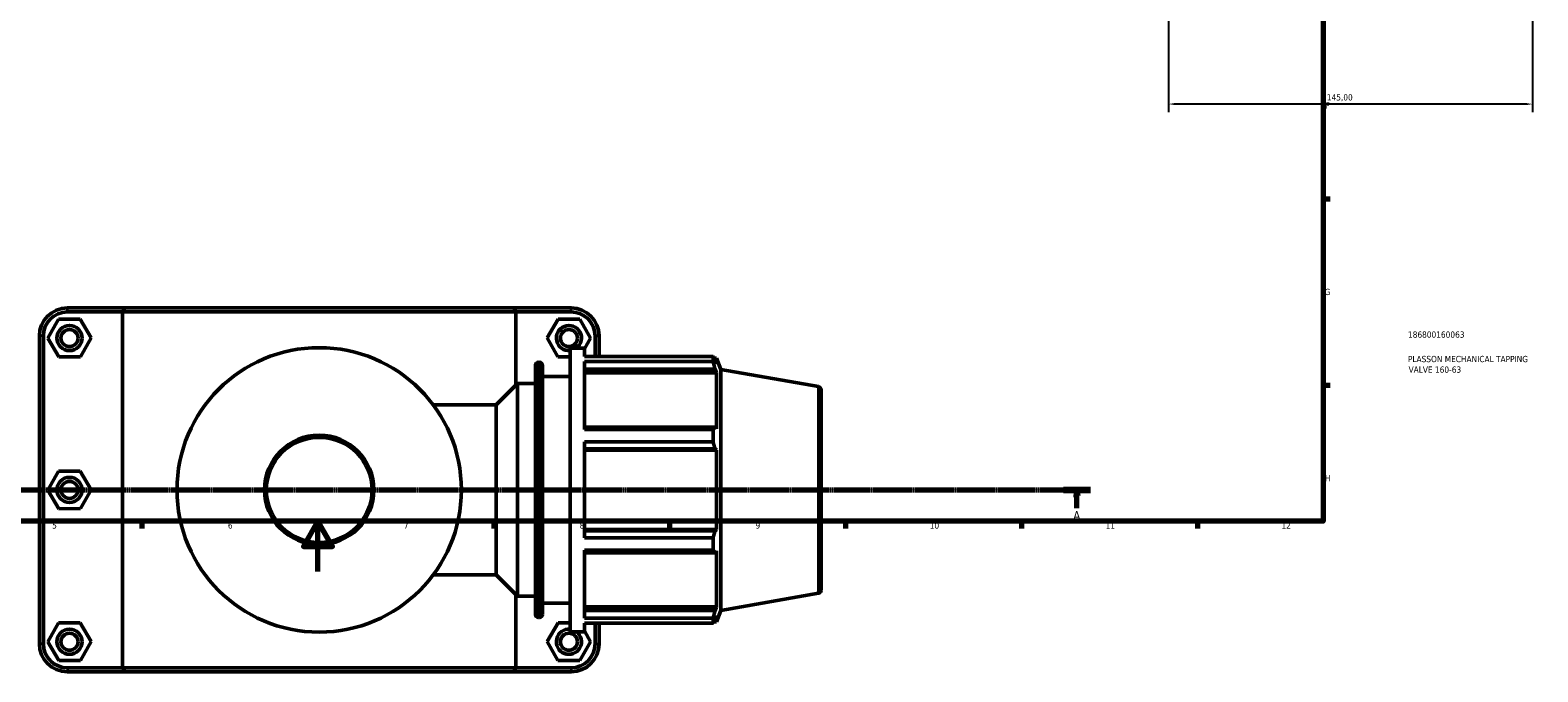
# Model space of a CAD drawing. Header units: millimetres. Extents: x 0 to 1071, y -40 to 1477.
# Tile 3 of 8: x 306 to 907, y -40 to 216. Entities that reach past the tile are written whole.
import ezdxf

# ---------------------------------------------------------------- set-up
doc = ezdxf.new("R2010")
doc.units = ezdxf.units.MM
doc.linetypes.add('CHAIN', pattern=[0.7087, 0.4724, -0.0591, 0.1181, -0.0591])
for name, color, linetype, lineweight in [('Border (ISO)', 7, 'Continuous', 70), ('Dimension (ISO)', 7, 'Continuous', 25), ('Section Line (ISO)', 7, 'CHAIN', 70), ('Title (ISO)', 7, 'Continuous', 50), ('Visible (ISO)', 7, 'Continuous', 50), ('Visible Narrow (ISO)', 7, 'Continuous', 35)]:
    doc.layers.add(name, color=color, linetype=linetype, lineweight=lineweight)
doc.styles.add('Label Text (ISO)', font='tahoma.ttf')
doc.styles.add('Note Text (ISO)', font='tahoma.ttf')
doc.dimstyles.new('Default (ISO)', dxfattribs={"dimtxt": 2.5, "dimasz": 2.5, "dimexe": 3.175, "dimexo": 0, "dimgap": 0.762, "dimtad": 1, "dimrnd": 1e-08, "dimzin": 0, "dimtxsty": 'Note Text (ISO)', "dimcen": 0.09, "dimdle": 10, "dimclrd": 256, "dimclre": 256, "dimclrt": 256, "dimazin": 0, "dimtfac": 1.40208, "dimtmove": 0, "dimatfit": 3, "dimfxl": 1, "dimtolj": 1, "dimtzin": 0, "dimlwd": -1, "dimlwe": -1, "dimarcsym": 0})

# ---------------------------------------------------------------- blocks, each defined once
blk = doc.blocks.new('Borders Default Border')
at = {"layer": 'Border (ISO)'}
for p, q in [((821, 148.5), (823.9, 148.5)), ((821, 74.25), (823.9, 74.25)), ((350.42, 20), (350.42, 17.1)), ((490.58, 20), (490.58, 17.1)), ((560.67, 20), (560.67, 17.1)), ((630.75, 20), (630.75, 17.1)), ((700.83, 20), (700.83, 17.1)), ((770.92, 20), (770.92, 17.1))]:
    blk.add_line(p, q, dxfattribs=at)
at = {"layer": 'Border (ISO)', "flags": 128}
for points in [[(20, 20), (20, 574), (821, 574), (821, 20), (20, 20)], [(420.5, 0), (420.5, 20), (414.73, 10), (426.27, 10), (420.5, 20)]]:
    blk.add_lwpolyline(points, dxfattribs=at)
at = {"layer": 'Border (ISO)', "color": 232, "true_color": 0xca0064, "char_height": 2.5, "attachment_point": 7, "style": 'Note Text (ISO)'}
for s, insert in [('F', (822, 184.38)), ('G', (821.61, 110.08)), ('H', (821.74, 35.88)), ('5', (314.64, 17.05)), ('6', (384.66, 17.05)), ('7', (454.77, 17.1)), ('8', (524.81, 17.04)), ('9', (594.88, 17.05)), ('10', (664.29, 17.05)), ('11', (734.37, 17.1)), ('12', (804.46, 17.1))]:
    blk.add_mtext(s, dxfattribs=dict(at, insert=insert))
blk = doc.blocks.new('Title Blocks ISO')
at = {"layer": 'Title (ISO)', "color": 232, "true_color": 0xca0064, "style": 'Note Text (ISO)'}
for tag, p in [('PART_NUMBER_001', (33.84, 73.13)), ('DESCRIPTION_001', (33.84, 63.4)), ('DESCRIPTION_002', (34.09, 59.18))]:
    blk.add_attdef(tag, p, '', height=2.5, dxfattribs=at)
blk = doc.blocks.new('2dTransSection0')
at = {"layer": 'Section Line (ISO)', "linetype": 'CHAIN'}
blk.add_line((44.95, 32.56), (728.35, 32.56), dxfattribs=at)
at = {"layer": 'Section Line (ISO)', "linetype": 'Continuous', "lineweight": 140}
blk.add_line((717.55, 32.56), (728.35, 32.56), dxfattribs=at)
at = {"layer": 'Section Line (ISO)', "linetype": 'Continuous'}
for p, q in [((722.95, 32.56), (722.45, 30.06)), ((722.45, 30.06), (723.45, 30.06)), ((722.95, 30.06), (722.95, 32.56)), ((723.45, 30.06), (722.95, 32.56)), ((722.95, 25.2), (722.95, 30.06))]:
    blk.add_line(p, q, dxfattribs=at)
at = {"layer": 'Section Line (ISO)', "linetype": 'Continuous', "flags": 128}
blk.add_lwpolyline([(723.45, 30.06), (722.95, 32.56), (722.45, 30.06), (723.45, 30.06)], dxfattribs=at)
at = {"layer": 'Section Line (ISO)'}
blk.add_solid([(723.45, 30.06), (722.95, 32.56), (722.45, 30.06), (723.45, 30.06)], dxfattribs=at)
at = {"layer": 'Section Line (ISO)', "insert": (721.46, 20.56), "char_height": 3.5, "attachment_point": 7, "style": 'Label Text (ISO)'}
blk.add_mtext('A', dxfattribs=at)
blk = doc.blocks.new('*D14')
at = {"layer": 'Defpoints', "color": 0, "transparency": 16777216}
for p in [(759.46, 312.08), (904.46, 312.08), (759.46, 186.23)]:
    blk.add_point(p, dxfattribs=at)
at = {"layer": 'Dimension (ISO)', "transparency": 16777216}
for p, q in [((759.46, 312.08), (759.46, 183.06)), ((904.46, 312.08), (904.46, 183.06)), ((901.96, 186.23), (761.96, 186.23))]:
    blk.add_line(p, q, dxfattribs=at)
for points in [[(761.96, 186.65), (761.96, 185.82), (759.46, 186.23)], [(901.96, 186.65), (901.96, 185.82), (904.46, 186.23)]]:
    blk.add_solid(points, dxfattribs=at)
at = {"layer": 'Dimension (ISO)', "color": 232, "true_color": 0xca0064, "transparency": 16777216, "insert": (822.51, 190.17), "char_height": 2.5, "attachment_point": 1, "style": 'Note Text (ISO)'}
blk.add_mtext('\\A1;145,00', dxfattribs=at)

msp = doc.modelspace()

# ---------------------------------------------------------------- linework, layer by layer
at = {"layer": 'Visible (ISO)'}
for p, q in [((343.634, 105.01), (320.681, 105.01)), ((320.681, 103.41), (342.648, 103.41)), ((499.415, 103.41), (342.648, 103.41)), ((342.648, 103.41), (342.648, -38.39)), ((343.634, 105.01), (498.429, 105.01)), ((521.381, 105.01), (498.429, 105.01)), ((499.415, 103.41), (521.381, 103.41)), ((499.415, 74.269), (499.415, 103.41)), ((317.161, 100.487), (312.871, 92.964)), ((325.821, 100.533), (317.161, 100.487)), ((330.191, 93.057), (325.821, 100.533)), ((511.871, 93.057), (516.241, 100.533)), ((516.241, 100.533), (524.901, 100.487)), ((524.901, 100.487), (529.191, 92.964)), ((309.531, 93.86), (309.531, -28.84)), ((311.131, -28.84), (311.131, 93.86)), ((312.871, 92.964), (317.241, 85.487)), ((325.901, 85.534), (330.191, 93.057)), ((516.161, 85.534), (511.871, 93.057)), ((529.191, 92.964), (526.681, 88.67)), ((530.931, 93.86), (530.931, 85.673)), ((532.531, 85.673), (532.531, 93.86)), ((317.241, 85.487), (325.901, 85.534)), ((521.031, 85.508), (516.161, 85.534)), ((521.031, -23.99), (521.031, 89.01)), ((521.031, 89.01), (526.681, 89.01)), ((526.681, 85.673), (526.681, 89.01)), ((526.681, 85.673), (577.939, 85.673)), ((577.939, 83.63), (577.939, 85.673)), ((578.297, 85.055), (579.378, 85.055)), ((579.378, 82.623), (578.761, 84.24)), ((579.378, 82.623), (579.378, 85.055)), ((581.031, 80.513), (579.378, 85.055)), ((507.174, -17.08), (507.174, 82.1)), ((508.434, 83.36), (508.771, 83.36)), ((510.031, 82.1), (510.031, -17.08)), ((526.681, 56.574), (526.681, 83.63)), ((577.939, 83.63), (526.681, 83.63)), ((526.681, 80.622), (578.761, 80.622)), ((526.681, 79.118), (579.378, 79.118)), ((578.761, 80.622), (579.378, 79.118)), ((579.378, 56.773), (579.378, 79.118)), ((581.031, -15.493), (581.031, 80.513)), ((619.99, 73.644), (581.031, 80.513)), ((491.556, 66.41), (500.031, 74.885)), ((500.031, -9.865), (500.031, 74.885)), ((500.031, 74.885), (507.174, 74.885)), ((510.031, 77.71), (521.031, 77.71)), ((621.031, 72.403), (621.031, -7.382)), ((466.426, 66.41), (491.556, 66.41)), ((491.556, -1.39), (491.556, 66.41)), ((578.761, 57.556), (526.681, 57.556)), ((526.681, 56.574), (577.939, 56.574)), ((577.939, 51.642), (577.939, 56.574)), ((579.378, 56.773), (578.761, 57.556)), ((526.681, 13.379), (526.681, 51.642)), ((577.939, 51.642), (526.681, 51.642)), ((526.681, 48.821), (578.761, 48.821)), ((526.681, 48.311), (579.378, 48.311)), ((578.761, 48.821), (579.378, 48.311)), ((579.378, 16.71), (579.378, 48.311)), ((317.161, 39.987), (312.871, 32.464)), ((325.821, 40.033), (317.161, 39.987)), ((330.191, 32.557), (325.821, 40.033)), ((312.871, 32.464), (317.241, 24.987)), ((325.901, 25.034), (330.191, 32.557)), ((317.241, 24.987), (325.901, 25.034)), ((526.681, 16.71), (579.378, 16.71)), ((578.761, 16.2), (526.681, 16.2)), ((526.681, 13.379), (577.939, 13.379)), ((577.939, 8.447), (577.939, 13.379)), ((579.378, 16.71), (578.761, 16.2)), ((526.681, -18.609), (526.681, 8.447)), ((577.939, 8.447), (526.681, 8.447)), ((526.681, 7.465), (578.761, 7.465)), ((578.761, 7.465), (579.378, 8.248)), ((579.378, -14.098), (579.378, 8.248)), ((466.426, -1.39), (491.556, -1.39)), ((491.556, -1.39), (500.031, -9.865)), ((499.415, -38.39), (499.415, -9.248)), ((500.031, -9.865), (507.174, -9.865)), ((619.99, -8.623), (581.031, -15.493)), ((510.031, -12.69), (521.031, -12.69)), ((526.681, -14.098), (579.378, -14.098)), ((578.761, -15.601), (526.681, -15.601)), ((579.378, -14.098), (578.761, -15.601)), ((578.761, -19.219), (579.378, -17.603)), ((581.031, -15.493), (579.378, -20.035)), ((579.378, -20.035), (579.378, -17.603)), ((317.161, -20.513), (312.871, -28.036)), ((325.821, -20.467), (317.161, -20.513)), ((330.191, -27.943), (325.821, -20.467)), ((508.434, -18.34), (508.771, -18.34)), ((511.871, -27.943), (516.241, -20.467)), ((516.241, -20.467), (521.031, -20.492)), ((521.031, -23.99), (526.681, -23.99)), ((526.681, -18.609), (577.939, -18.609)), ((526.681, -23.99), (526.681, -20.652)), ((577.939, -20.652), (526.681, -20.652)), ((526.681, -23.634), (529.191, -28.036)), ((530.931, -20.652), (530.931, -28.84)), ((532.531, -28.84), (532.531, -20.652)), ((577.939, -20.652), (577.939, -18.609)), ((578.297, -20.035), (579.378, -20.035)), ((312.871, -28.036), (317.241, -35.513)), ((325.901, -35.466), (330.191, -27.943)), ((516.161, -35.466), (511.871, -27.943)), ((529.191, -28.036), (524.821, -35.513)), ((317.241, -35.513), (325.901, -35.466)), ((524.821, -35.513), (516.161, -35.466)), ((342.648, -38.39), (320.681, -38.39)), ((320.681, -39.99), (343.634, -39.99)), ((342.648, -38.39), (499.415, -38.39)), ((498.429, -39.99), (343.634, -39.99)), ((498.429, -39.99), (521.381, -39.99)), ((521.381, -38.39), (499.415, -38.39))]:
    msp.add_line(p, q, dxfattribs=at)
for centre, radius in [((321.531, 93.01), 5), ((321.531, 93.01), 3.4), ((520.531, 93.01), 3.4), ((421.031, 32.51), 56.656), ((421.031, 32.51), 21.799), ((321.531, 32.51), 5), ((321.531, 32.51), 3.4), ((321.531, -27.99), 5), ((321.531, -27.99), 3.4), ((520.531, -27.99), 3.4)]:
    msp.add_circle(centre, radius, dxfattribs=at)
for centre, radius, start, end in [((320.681, 93.86), 11.15, 90, 180), ((320.681, 93.86), 9.55, 90, 180), ((521.381, 93.86), 11.15, 0, 90), ((521.381, 93.86), 9.55, 0, 90), ((520.531, 93.01), 5, 306.869898, 275.73917), ((508.434, 82.1), 1.26, 90, 180), ((508.771, 82.1), 1.26, 0, 90), ((619.771, 72.403), 1.26, 0, 80), ((619.771, -7.382), 1.26, 280, 0), ((508.434, -17.08), 1.26, 180, 270), ((508.771, -17.08), 1.26, 270, 0), ((520.531, -27.99), 5, 84.26083, 53.130102), ((320.681, -28.84), 11.15, 180, 270), ((320.681, -28.84), 9.55, 180, 270), ((521.381, -28.84), 11.15, 270, 0), ((521.381, -28.84), 9.55, 270, 0)]:
    msp.add_arc(centre, radius, start, end, dxfattribs=at)
for points in [[(343.634, 105.01), (343.303, 104.478), (342.974, 103.944), (342.648, 103.41)], [(498.429, 105.01), (498.759, 104.478), (499.088, 103.944), (499.415, 103.41)], [(343.634, -39.99), (343.303, -39.457), (342.974, -38.924), (342.648, -38.39)], [(498.429, -39.99), (498.759, -39.457), (499.088, -38.924), (499.415, -38.39)]]:
    msp.add_open_spline(points, degree=3, dxfattribs=at)
for points, weights in [([(577.939, 85.673), (578.366, 84.942), (578.761, 84.24)], [1, 1.00175658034, 1.00269704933]), ([(578.761, 80.622), (578.366, 82.095), (577.939, 83.63)], [1.00269704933, 1.00175658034, 1]), ([(577.939, 56.574), (578.366, 57.075), (578.761, 57.556)], [1, 1.00175658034, 1.00269704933]), ([(578.761, 48.821), (578.366, 50.202), (577.939, 51.642)], [1.00269704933, 1.00175658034, 1]), ([(577.939, 13.379), (578.366, 14.818), (578.761, 16.2)], [1, 1.00175658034, 1.00269704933]), ([(578.761, 7.465), (578.366, 7.946), (577.939, 8.447)], [1.00269704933, 1.00175658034, 1]), ([(577.939, -18.609), (578.366, -17.074), (578.761, -15.601)], [1, 1.00175658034, 1.00269704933]), ([(578.761, -19.219), (578.366, -19.921), (577.939, -20.652)], [1.00269704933, 1.00175658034, 1])]:
    msp.add_rational_spline(points, weights, degree=2, dxfattribs=at)
at = {"layer": 'Visible Narrow (ISO)'}
for p, q in [((320.681, 103.49), (320.681, 104.93)), ((521.381, 103.49), (521.381, 104.93)), ((311.051, 93.86), (309.611, 93.86)), ((531.011, 93.86), (532.451, 93.86)), ((508.434, 82.734), (508.434, -17.714)), ((508.771, -17.714), (508.771, 82.734)), ((619.99, -8.117), (619.99, 73.137)), ((311.051, -28.84), (309.611, -28.84)), ((531.011, -28.84), (532.451, -28.84)), ((320.681, -38.47), (320.681, -39.91)), ((521.381, -38.47), (521.381, -39.91))]:
    msp.add_line(p, q, dxfattribs=at)
msp.add_circle((421.031, 32.51), 20.799, dxfattribs=at)

# ---------------------------------------------------------------- block references
msp.add_blockref('Borders Default Border', (0, 0))
msp.add_blockref('Title Blocks ISO', (821, 20)).add_auto_attribs({'PART_NUMBER_001': '186800160063', 'DESCRIPTION_001': 'PLASSON MECHANICAL TAPPING', 'DESCRIPTION_002': 'VALVE 160-63'})
at = {"layer": 'Section Line (ISO)'}
msp.add_blockref('2dTransSection0', (0, 0), dxfattribs=at)

# ---------------------------------------------------------------- dimensions: what is measured, and where the dimension line sits
at = {"layer": 'Dimension (ISO)'}
dim = msp.add_linear_dim(base=(759.464, 186.232), p1=(904.464, 312.077), p2=(759.464, 312.077), dimstyle='Default (ISO)', override={"dimdec": 2, "dimtp": 0, "dimtm": 0, "dimtdec": 2, "dimtofl": 0, "dimatfit": 1}, dxfattribs=at)
dim.commit()
dim.dimension.update_dxf_attribs({"geometry": '*D14', "text_midpoint": (827.464, 186.232), "dimtype": 160})

doc.saveas('drawing.dxf')
